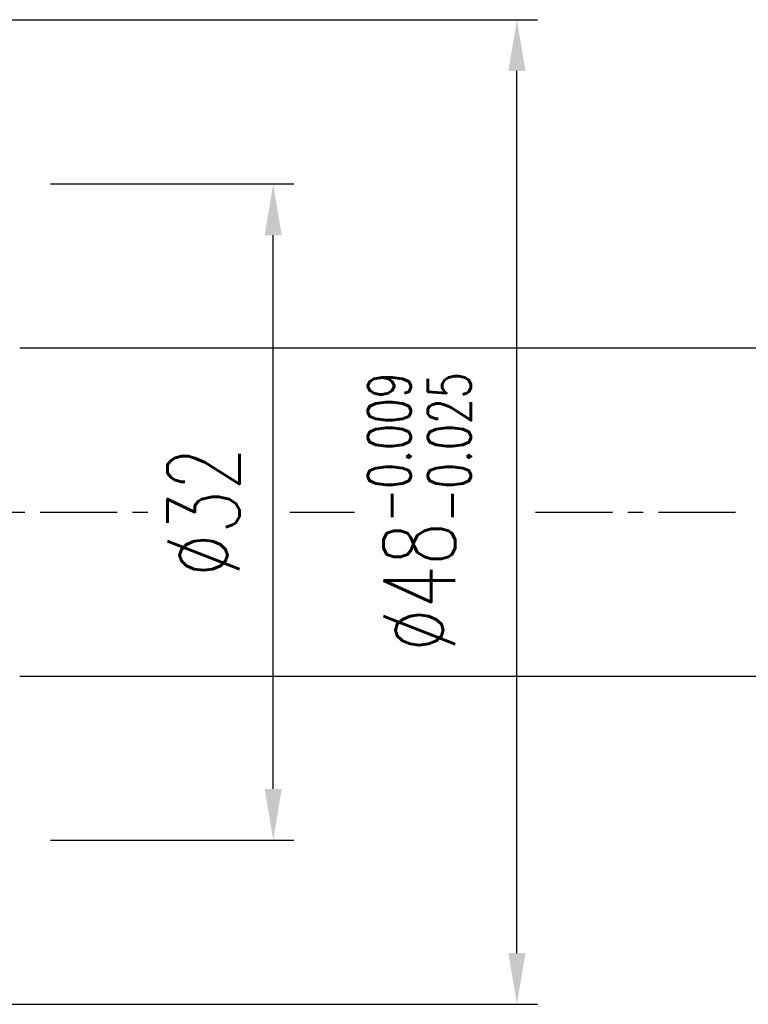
# Model space of a CAD drawing. Header units: millimetres. Extents: x -35 to 371, y -58 to 75.
# Tile 60 of 123: x 135 to 171, y -24 to 24. Entities that reach past the tile are written whole.
import ezdxf

# ---------------------------------------------------------------- set-up
doc = ezdxf.new("R2010")
doc.units = ezdxf.units.MM
doc.linetypes.add('CENTER', pattern=[2, 1.25, -0.25, 0.25, -0.25])
for name, color, linetype in [('CL', 1, 'CENTER'), ('DIM', 4, 'Continuous'), ('OUT', 3, 'Continuous')]:
    doc.layers.add(name, color=color, linetype=linetype)
doc.styles.add('DIM-7', font='SIMPLEX.shx', dxfattribs={"width": 0.7, "bigfont": 'chineset.shx'})
doc.dimstyles.new('CNS', dxfattribs={"dimtxt": 3.5, "dimasz": 2.5, "dimexe": 1, "dimexo": 1.5, "dimgap": 0.09, "dimtad": 0, "dimdsep": 46, "dimtxsty": 'DIM-7', "dimcen": 0.09, "dimclrd": 1, "dimclre": 1, "dimclrt": 4, "dimadec": 0, "dimazin": 0, "dimtfac": 1, "dimtix": 1, "dimtmove": 2, "dimatfit": 3, "dimfxl": 1, "dimtvp": 0.971429, "dimtolj": 1, "dimarcsym": 0})

# ---------------------------------------------------------------- blocks, each defined once
blk = doc.blocks.new('*D8')
at = {"layer": 'DEFPOINTS', "color": 0}
for p in [(120.5, 24.002), (159.254, 24.002), (120.5, -23.998)]:
    blk.add_point(p, dxfattribs=at)
at = {"layer": 'DIM', "color": 0, "lineweight": -2}
for p, q in [((122, 24.002), (160.254, 24.002)), ((159.254, -21.498), (159.254, 21.502)), ((122, -23.998), (160.254, -23.998))]:
    blk.add_line(p, q, dxfattribs=at)
at = {"layer": 'DIM', "color": 0}
for points in [[(158.838, 21.502), (159.671, 21.502), (159.254, 24.002)], [(158.838, -21.498), (159.671, -21.498), (159.254, -23.998)]]:
    blk.add_solid(points, dxfattribs=at)
at = {"layer": 'DIM', "color": 0, "insert": (154.494, 0.002), "char_height": 3.5, "attachment_point": 5, "rotation": 90, "style": 'DIM-7'}
blk.add_mtext('\\A1;%%C48{\\H2.100000;\\S-0.009^ -0.025;}', dxfattribs=at)
blk = doc.blocks.new('*D9')
at = {"layer": 'DEFPOINTS', "color": 0}
for p in [(135, 15.996), (147.365, 15.996), (135, -15.996)]:
    blk.add_point(p, dxfattribs=at)
at = {"layer": 'DIM', "color": 0, "lineweight": -2}
for p, q in [((136.5, 15.996), (148.365, 15.996)), ((147.365, -13.496), (147.365, 13.496)), ((136.5, -15.996), (148.365, -15.996))]:
    blk.add_line(p, q, dxfattribs=at)
at = {"layer": 'DIM', "color": 0}
for points in [[(146.948, 13.496), (147.781, 13.496), (147.365, 15.996)], [(146.948, -13.496), (147.781, -13.496), (147.365, -15.996)]]:
    blk.add_solid(points, dxfattribs=at)
at = {"layer": 'DIM', "color": 0, "insert": (143.965, 0), "char_height": 3.5, "attachment_point": 5, "rotation": 90, "style": 'DIM-7'}
blk.add_mtext('\\A1;%%C32', dxfattribs=at)

msp = doc.modelspace()

# ---------------------------------------------------------------- linework, layer by layer
at = {"layer": 'CL', "color": 7, "ltscale": 3}
for p, q in [((88, 0), (141.249, 0)), ((148.172, 0), (151.339, 0)), ((160.167, 0), (170.04, 0))]:
    msp.add_line(p, q, dxfattribs=at)
at = {"layer": 'OUT', "color": 7, "linetype": 'Continuous'}
for p, q in [((135, 8), (195, 8)), ((135, -8), (195, -8))]:
    msp.add_line(p, q, dxfattribs=at)

# ---------------------------------------------------------------- dimensions: what is measured, and where the dimension line sits
at = {"layer": 'DIM', "color": 7}
for base, p1, p2, override, picture, middle in [((159.254, 24.002), (120.5, -23.998), (120.5, 24.002), {"dimclrd": 0, "dimclre": 0, "dimclrt": 0, "dimtol": 1, "dimtp": -0.009, "dimtm": 0.025, "dimtfac": 0.6, "dimtdec": 3, "dimtmove": 0}, '*D8', (154.494, 0.002)), ((147.365, 15.996), (135, -15.996), (135, 15.996), {"dimdec": 1, "dimclrd": 0, "dimclre": 0, "dimclrt": 0}, '*D9', (143.965, 0))]:
    dim = msp.add_linear_dim(base=base, p1=p1, p2=p2, angle=90, text='%%C<>', dimstyle='CNS', override=override, dxfattribs=at)
    dim.commit()
    dim.dimension.update_dxf_attribs({"geometry": picture, "text_midpoint": middle})

doc.saveas('drawing.dxf')
